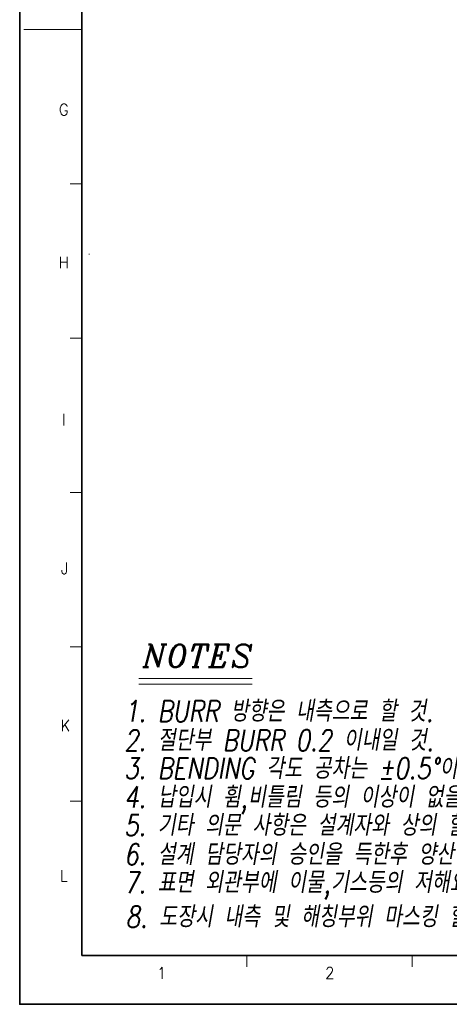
# Model space of a CAD drawing. Header units: millimetres. Extents: x 4497 to 13960, y 12291 to 16372.
# Tile 172 of 217: x 7210 to 7395, y 15521 to 15945. Entities that reach past the tile are written whole.
import ezdxf
from ezdxf.enums import TextEntityAlignment as Align

# ---------------------------------------------------------------- set-up
doc = ezdxf.new("R2010")
doc.units = ezdxf.units.MM
doc.header["$LTSCALE"] = 0.8
doc.linetypes.add('HIDDEN', pattern=[9.525, 6.35, -3.175])
doc.layers.get('0').update_dxf_attribs({"linetype": 'CONTINUOUS', "lineweight": 0})
doc.layers.add('2', color=3, linetype='CONTINUOUS', lineweight=0)
doc.layers.add('3', color=5, linetype='HIDDEN', lineweight=0)
doc.styles.add('A', font='ITALIC', dxfattribs={"height": 3})
doc.styles.add('linetech', font='romans.shx', dxfattribs={"width": 0.8, "oblique": 10, "bigfont": 'whgtxt.shx'})
doc.styles.get("Standard").update_dxf_attribs({"font": 'romans.shx', "width": 0.8, "oblique": 5, "bigfont": 'whgtxt.shx'})

msp = doc.modelspace()

# ---------------------------------------------------------------- linework, layer by layer
at = {"color": 7, "linetype": 'Continuous', "lineweight": 35}
for q in [(7236.77, 16340.271), (8376.297, 15542.403)]:
    msp.add_line((7236.77, 15542.403), q, dxfattribs=at)
at = {"color": 7, "linetype": 'Continuous'}
for p, q in [((7211.868, 15941.337), (7236.77, 15941.337)), ((7231.789, 15874.848), (7236.77, 15874.848)), ((7231.789, 15808.359), (7236.77, 15808.359)), ((7231.789, 15741.87), (7236.77, 15741.87)), ((7231.789, 15675.381), (7236.77, 15675.381)), ((7231.789, 15608.892), (7236.77, 15608.892)), ((7307.99, 15537.422), (7307.99, 15542.403)), ((7379.211, 15537.422), (7379.211, 15542.403))]:
    msp.add_line(p, q, dxfattribs=at)
at = {"color": 7, "linetype": 'Continuous', "lineweight": 35}
msp.add_lwpolyline([(8398.043, 16361.337), (7210.043, 16361.337), (7210.043, 15521.337), (8398.043, 15521.337)], close=True, dxfattribs=at)
at = {"layer": '2'}
for p, q in [((7261.402, 15661.653), (7310.168, 15661.653)), ((7261.402, 15659.217), (7310.168, 15659.217))]:
    msp.add_line(p, q, dxfattribs=at)
at = {"layer": '3'}
msp.add_line((7239.814, 15844.542), (7240.139, 15844.542), dxfattribs=at)

# ---------------------------------------------------------------- texts
at = {"color": 7, "linetype": 'Continuous', "width": 0.933333}
for s, p in [('G', (7229.045, 15906.764)), ('H', (7229.045, 15840.894)), ('I', (7229.045, 15773.204)), ('J', (7229.409, 15709.154)), ('K', (7229.773, 15641.464)), ('L', (7229.045, 15576.686)), ('1', (7271.26, 15534.835)), ('2', (7343.681, 15534.835))]:
    msp.add_text(s, height=4.98, dxfattribs=at).set_placement(p, align=Align.MIDDLE_CENTER)
at = {"layer": '2', "style": 'A'}
msp.add_text('NOTES', height=9.7427, dxfattribs=at).set_placement((7263.046, 15666.532))
at = {"layer": '2', "color": 3, "lineweight": 0, "style": 'linetech', "oblique": 10, "width": 0.8}
for s, p in [('1. BURR 방향은 내측으로 할 것.', (7255.077, 15643.063)), ('2. 절단부 BURR 0.2 이내일 것.', (7255.077, 15630.536)), ('3. BENDING 각도 공차는 %%p0.5%%D이내 일것.', (7255.077, 15618.426)), ('4. 납입시 휨,비틀림 등의 이상이 없을것.', (7255.077, 15606.025)), ('5. 기타 의문 사항은 설계자와 상의 할것.', (7255.077, 15593.916)), ('6. 설계 담당자의 승인을 득한후 양산 할것.', (7255.077, 15581.389)), ('7. 표면 외관부에 이물,기스등의 저해요인이 없을 것.', (7255.077, 15569.279)), ('8. 도장시 내측 및 해칭부위 마스킹 할 것', (7255.684, 15554.486))]:
    msp.add_text(s, height=9.09316, dxfattribs=at).set_placement(p)

doc.saveas('drawing.dxf')
